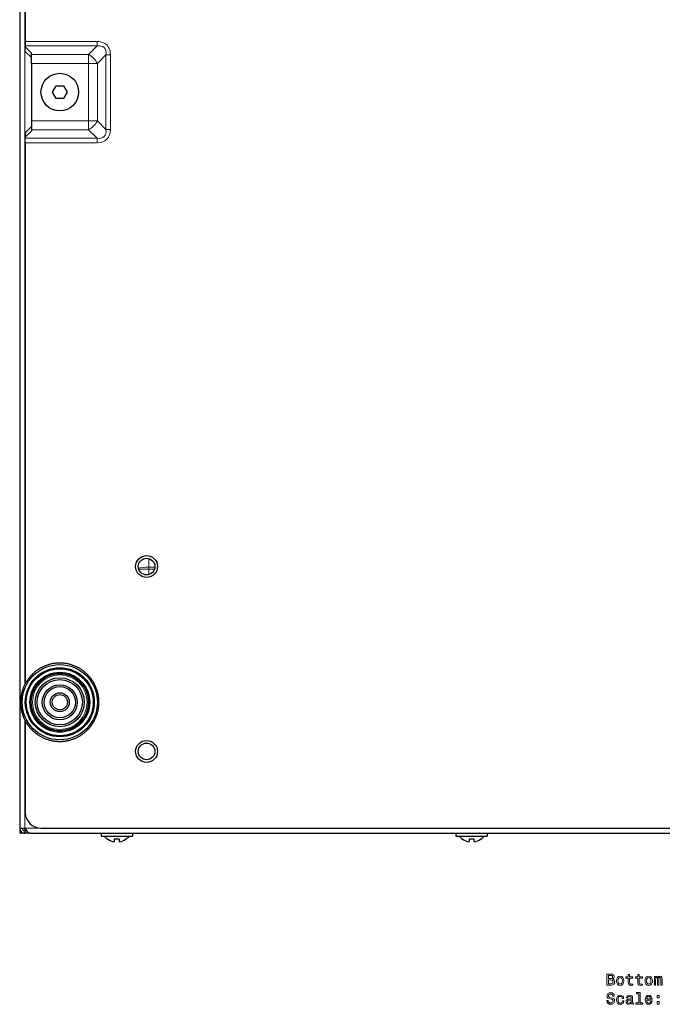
# Model space of a CAD drawing. Extents: x -37 to 413, y -59 to 570.
# Tile 1 of 8: x 1 to 206, y -59 to 256. Entities that reach past the tile are written whole.
import ezdxf

# ---------------------------------------------------------------- set-up
doc = ezdxf.new("R2010")
doc.units = 0

msp = doc.modelspace()

# ---------------------------------------------------------------- linework, layer by layer
at = {"color": 7, "lineweight": 30}
for p, q in [((1.20433, 438.297241), (1.20433, -2.502758)), ((3.004578, 421.160034), (3.004578, 248.554077)), ((3.004578, 248.554077), (3.004578, 247.139862)), ((3.004578, 247.139862), (3.004578, 246.811447)), ((3.004578, 246.811447), (5.004578, 244.811447)), ((3.004578, 245.397232), (3.004578, 246.811447)), ((3.004578, 245.397232), (5.004578, 243.397232)), ((5.004578, 244.397232), (5.004578, 244.811447)), ((5.004578, 241.568802), (5.004578, 244.397232)), ((5.004578, 241.568802), (5.004578, 223.225647)), ((11.695175, 232.397232), (12.849884, 234.397232)), ((12.849884, 234.397232), (15.159271, 234.397232)), ((15.159271, 234.397232), (16.31398, 232.397232)), ((12.849884, 230.397232), (11.695175, 232.397232)), ((15.159271, 230.397232), (12.849884, 230.397232)), ((16.31398, 232.397232), (15.159271, 230.397232)), ((5.004578, 223.225647), (5.004578, 220.397232)), ((5.004578, 221.397232), (3.004578, 219.397232)), ((5.004578, 219.983017), (3.004578, 217.983017)), ((5.004578, 220.397232), (5.004578, 219.983017)), ((3.004578, 219.397232), (3.004578, 217.983017)), ((3.004578, 217.654587), (3.004578, 217.983017)), ((3.004578, 216.240372), (3.004578, 217.654587)), ((3.004578, 216.240372), (3.004578, 43.634418)), ((3.004578, 31.760056), (3.004578, 2.497233)), ((1.20433, -2.502758), (2.804337, -2.502758)), ((1.204346, -2.541547), (1.204346, -3.602752)), ((2.814331, -2.518386), (2.814331, -3.255856)), ((8.004578, -2.502767), (404.404572, -2.502767)), ((2.765701, -4.102752), (1.704422, -4.102752)), ((3.397736, -3.302758), (2.804337, -3.302758)), ((2.804337, -3.302758), (2.804337, -4.102757)), ((4.584396, -4.102757), (2.804337, -4.102757)), ((2.814331, -3.255856), (2.814331, -3.303207)), ((3.397736, -3.302758), (3.20433, -3.302758)), ((4.584564, -4.102757), (407.824097, -4.102757)), ((27.204346, -4.102757), (27.204346, -5.069424)), ((27.204346, -5.069424), (29.80722, -5.069424)), ((29.383698, -6.031952), (29.263168, -6.031952)), ((29.80722, -5.069424), (37.204346, -5.069424)), ((33.037674, -6.031952), (31.371002, -6.031952)), ((31.371002, -6.031952), (31.371002, -6.686907)), ((33.037674, -6.860145), (33.037674, -6.031952)), ((35.145523, -6.031952), (35.024994, -6.031952)), ((37.204346, -4.102757), (37.204346, -5.069424)), ((140.454346, -4.102757), (140.454346, -5.069424)), ((140.454346, -5.069424), (143.05722, -5.069424)), ((142.633698, -6.031952), (142.513168, -6.031952)), ((143.05722, -5.069424), (150.454346, -5.069424)), ((146.287674, -6.031952), (144.621017, -6.031952)), ((144.621017, -6.031952), (144.621017, -6.686907)), ((146.287674, -6.860145), (146.287674, -6.031952)), ((148.395523, -6.031952), (148.274994, -6.031952)), ((150.454346, -4.102757), (150.454346, -5.069424)), ((31.371002, -6.860145), (31.371002, -6.686907)), ((144.621017, -6.860145), (144.621017, -6.686907))]:
    msp.add_line(p, q, dxfattribs=at)
at = {"color": 7, "lineweight": 15}
for p, q in [((2.804337, 421.547028), (2.804337, 43.247425)), ((25.918793, 248.554077), (3.004578, 248.554077)), ((25.918793, 248.554077), (25.918793, 247.139862)), ((25.918793, 247.139862), (3.004578, 247.139862)), ((25.918793, 247.139862), (23.176147, 244.397232)), ((5.004578, 244.397232), (23.176147, 244.397232)), ((23.176147, 244.397232), (23.176147, 241.568802)), ((28.747223, 244.311447), (26.004578, 241.568802)), ((30.161438, 244.311447), (28.747223, 244.311447)), ((28.747223, 220.483017), (28.747223, 244.311447)), ((30.161438, 220.483017), (30.161438, 244.311447)), ((5.004578, 241.568802), (23.176147, 241.568802)), ((26.004578, 241.568802), (23.176147, 241.568802)), ((23.176147, 241.568802), (23.176147, 223.225647)), ((26.004578, 241.568802), (26.004578, 223.225647)), ((23.176147, 223.225647), (5.004578, 223.225647)), ((26.004578, 223.225647), (23.176147, 223.225647)), ((23.176147, 220.397232), (23.176147, 223.225647)), ((28.747223, 220.483017), (26.004578, 223.225647)), ((23.176147, 220.397232), (5.004578, 220.397232)), ((25.918793, 217.654587), (23.176147, 220.397232)), ((30.161438, 220.483017), (28.747223, 220.483017)), ((3.004578, 217.654587), (25.918793, 217.654587)), ((25.918793, 216.240356), (25.918793, 217.654572)), ((3.004578, 216.240372), (25.918793, 216.240372)), ((42.454346, 80.81076), (42.454346, 83.538353)), ((42.454346, 80.159584), (39.190231, 80.159584)), ((42.454346, 80.81076), (42.454346, 80.159584)), ((44.347382, 80.81076), (42.454346, 80.81076)), ((42.454346, 80.159584), (42.454346, 78.455292)), ((44.218185, 80.159584), (42.454346, 80.159584)), ((2.804337, 32.147045), (2.804337, -2.502758)), ((2.804337, -2.502758), (7.994293, -2.502758))]:
    msp.add_line(p, q, dxfattribs=at)
msp.add_lwpolyline([(30.161438, 244.311432), (30.115707, 245.050369), (30.046951, 245.457199), (29.941269, 245.864395), (29.7939, 246.266953), (29.60083, 246.657852), (29.323517, 247.076569), (28.986237, 247.455063), (28.701569, 247.702499), (28.394318, 247.916718), (27.735977, 248.242523), (27.341034, 248.372238), (26.94278, 248.463791), (26.427521, 248.532852), (25.918793, 248.554077)], dxfattribs=at)
at = {"color": 7, "lineweight": 30}
msp.add_lwpolyline([(2.804337, -2.502758), (3.33905, -3.229975), (3.620377, -3.55778), (3.839081, -3.768906), (4.065063, -3.937592), (4.321686, -4.05991), (4.584564, -4.102757)], dxfattribs=at)
at = {"color": 7, "lineweight": 15}
for points in [[(190.452774, -50.664196), (190.805786, -50.371689), (190.896576, -50.175003), (190.926834, -49.932926), (190.861267, -49.554684), (190.664581, -49.282349), (190.346863, -49.115925), (189.903061, -49.055405), (188.657379, -49.055405), (188.657379, -52.555405), (189.973663, -52.555405), (190.442688, -52.484798), (190.790665, -52.278027), (191.007523, -51.950218), (191.083176, -51.506413), (191.037781, -51.208862), (190.916748, -50.961746), (190.720062, -50.78019)], [(189.807236, -50.507854), (189.121353, -50.507854), (189.121353, -49.473991), (189.84758, -49.473991), (190.119919, -49.504253), (190.311554, -49.595032), (190.427551, -49.751369), (190.467896, -49.98336), (190.422501, -50.215347), (190.301468, -50.376732), (190.094696, -50.477596)], [(191.683319, -51.203819), (191.764008, -51.819092), (191.996002, -52.272984), (192.364151, -52.555405), (192.858383, -52.651226), (193.34758, -52.555405), (193.715729, -52.278027), (193.947723, -51.824135), (194.033463, -51.203819), (193.947723, -50.588547), (193.715729, -50.129612), (193.34758, -49.852234), (192.858383, -49.751369), (192.364151, -49.852234), (191.996002, -50.134655), (191.764008, -50.588547)], [(192.137207, -51.198776), (192.182587, -50.744884), (192.323807, -50.417076), (192.550751, -50.215347), (192.858383, -50.144741), (193.16098, -50.215347), (193.387924, -50.412033), (193.529129, -50.744884), (193.579575, -51.198776), (193.529129, -51.657711), (193.387924, -51.990562), (193.16098, -52.192291), (192.858383, -52.257854), (192.550751, -52.192291), (192.323807, -51.990562), (192.182587, -51.657711)], [(195.445557, -50.316212), (195.445557, -51.67284), (195.475815, -52.111599), (195.617035, -52.414196), (195.89946, -52.590706), (196.378555, -52.651226), (196.903061, -52.626011), (196.903061, -52.242725), (196.519775, -52.272984), (196.171783, -52.232639), (195.985184, -52.106556), (195.904495, -51.894741), (195.889374, -51.597191), (195.889374, -50.316212), (196.903061, -50.316212), (196.903061, -49.937969), (195.889374, -49.937969), (195.889374, -49.146183), (195.445557, -49.146183), (195.445557, -49.937969), (194.678986, -49.937969), (194.678986, -50.316212)], [(198.481583, -50.316212), (198.481583, -51.67284), (198.511841, -52.111599), (198.653061, -52.414196), (198.935471, -52.590706), (199.414581, -52.651226), (199.939072, -52.626011), (199.939072, -52.242725), (199.555786, -52.272984), (199.207809, -52.232639), (199.02121, -52.106556), (198.940521, -51.894741), (198.925385, -51.597191), (198.925385, -50.316212), (199.939072, -50.316212), (199.939072, -49.937969), (198.925385, -49.937969), (198.925385, -49.146183), (198.481583, -49.146183), (198.481583, -49.937969), (197.715012, -49.937969), (197.715012, -50.316212)], [(200.791382, -51.203819), (200.87207, -51.819092), (201.104065, -52.272984), (201.472214, -52.555405), (201.966461, -52.651226), (202.455643, -52.555405), (202.823807, -52.278027), (203.055786, -51.824135), (203.141525, -51.203819), (203.055786, -50.588547), (202.823807, -50.129612), (202.455643, -49.852234), (201.966461, -49.751369), (201.472214, -49.852234), (201.104065, -50.134655), (200.87207, -50.588547)], [(201.24527, -51.198776), (201.290665, -50.744884), (201.43187, -50.417076), (201.658813, -50.215347), (201.966461, -50.144741), (202.269043, -50.215347), (202.496002, -50.412033), (202.637207, -50.744884), (202.687637, -51.198776), (202.637207, -51.657711), (202.496002, -51.990562), (202.269043, -52.192291), (201.966461, -52.257854), (201.658813, -52.192291), (201.43187, -51.990562), (201.290665, -51.657711)], [(203.782013, -52.555405), (204.190521, -52.555405), (204.190521, -50.744884), (204.215729, -50.472553), (204.291382, -50.275867), (204.407379, -50.15987), (204.55867, -50.114483), (204.679718, -50.154827), (204.760406, -50.255692), (204.800751, -50.427162), (204.815887, -50.654106), (204.815887, -52.555405), (205.199158, -52.555405), (205.199158, -50.744884), (205.22438, -50.477596), (205.300034, -50.28091), (205.421066, -50.15987), (205.572357, -50.114483), (205.693405, -50.154827), (205.774094, -50.255692), (205.824524, -50.654106), (205.824524, -52.555405), (206.233032, -52.555405), (206.233032, -50.684368), (206.207809, -50.29604), (206.127121, -49.998489), (205.965729, -49.816933), (205.703491, -49.751369), (205.395844, -49.852234), (205.158813, -50.144741), (204.972214, -49.857277), (204.659546, -49.751369), (204.37207, -49.852234), (204.175385, -50.134655), (204.175385, -49.847191), (203.782013, -49.847191)], [(189.918182, -52.136818), (189.121353, -52.136818), (189.121353, -50.931484), (189.872803, -50.931484), (190.190521, -50.966789), (190.417465, -51.072697), (190.553635, -51.254253), (190.599014, -51.516499), (190.553635, -51.793877), (190.427551, -51.985519), (190.215729, -52.101513)], [(189.025528, -57.447334), (188.566605, -57.447334), (188.667465, -57.981918), (188.919632, -58.37529), (189.307953, -58.61232), (189.832443, -58.698055), (190.351898, -58.617363), (190.740234, -58.395462), (190.98735, -58.047478), (191.078125, -57.588547), (191.002472, -57.174999), (190.790665, -56.907711), (190.447723, -56.731197), (189.988785, -56.600071), (189.595413, -56.50425), (189.338211, -56.393299), (189.191956, -56.231918), (189.146576, -55.979755), (189.191956, -55.752811), (189.32309, -55.581341), (189.524811, -55.465347), (189.802185, -55.424999), (190.08461, -55.475433), (190.306519, -55.611599), (190.452774, -55.838547), (190.523376, -56.146183), (190.9823, -56.146183), (190.9823, -56.136097), (190.901611, -55.662033), (190.664581, -55.309006), (190.291382, -55.087105), (189.787064, -55.011456), (189.333176, -55.087105), (188.980148, -55.29892), (188.753204, -55.626728), (188.672501, -56.050362), (188.738068, -56.428604), (188.929718, -56.685806), (189.2323, -56.857277), (189.645844, -56.9884), (190.054352, -57.104397), (190.361984, -57.215347), (190.548584, -57.376728), (190.614151, -57.638977), (190.553635, -57.906269), (190.397293, -58.107998), (190.160263, -58.234077), (189.852615, -58.274426), (189.509689, -58.218948), (189.247437, -58.057564), (189.081009, -57.795319)], [(193.539215, -56.791714), (193.977982, -56.791714), (193.887207, -56.388256), (193.670349, -56.070534), (193.332443, -55.873848), (192.893692, -55.798199), (192.409546, -55.899063), (192.041382, -56.181484), (191.809402, -56.640419), (191.728699, -57.255692), (191.804352, -57.865921), (192.031296, -58.319813), (192.389374, -58.602234), (192.878555, -58.698055), (193.312271, -58.622406), (193.650177, -58.410591), (193.882156, -58.07774), (193.983032, -57.633934), (193.559387, -57.633934), (193.483749, -57.916355), (193.342529, -58.12817), (193.140808, -58.259293), (192.893692, -58.299641), (192.58606, -58.234077), (192.364151, -58.032349), (192.227982, -57.70454), (192.182587, -57.240562), (192.227982, -56.786671), (192.369186, -56.458862), (192.596146, -56.257133), (192.893692, -56.186527), (193.155945, -56.231918), (193.352631, -56.347912), (193.483749, -56.539555)], [(196.459259, -58.249207), (196.459259, -58.264339), (196.484467, -58.435806), (196.56012, -58.556847), (196.877838, -58.652668), (197.124954, -58.61232), (197.124954, -58.269382), (197.019043, -58.284512), (196.877838, -58.218948), (196.852631, -58.01722), (196.852631, -56.615204), (196.792099, -56.257133), (196.615585, -56.004971), (196.307953, -55.853676), (195.874237, -55.798199), (195.450607, -55.858719), (195.137924, -56.03019), (194.941238, -56.297478), (194.875671, -56.650505), (194.875671, -56.680763), (195.274094, -56.680763), (195.309402, -56.468948), (195.420349, -56.31765), (195.601898, -56.226875), (195.8591, -56.19157), (196.106232, -56.216785), (196.282745, -56.292435), (196.388641, -56.423561), (196.42395, -56.605114), (196.403778, -56.816933), (196.32309, -56.92284), (196.121353, -56.97327), (195.743118, -57.013618), (195.309402, -57.104397), (195.001755, -57.265778), (194.820206, -57.517941), (194.764725, -57.89114), (194.815155, -58.223991), (194.971497, -58.471111), (195.223663, -58.627449), (195.57164, -58.682926), (196.040665, -58.577019)], [(198.769043, -55.354397), (198.769043, -58.229034), (197.856232, -58.229034), (197.856232, -58.602234), (200.120636, -58.602234), (200.120636, -58.229034), (199.21286, -58.229034), (199.21286, -54.981197), (198.07309, -54.981197), (198.07309, -55.354397)], [(201.310837, -57.376728), (203.08606, -57.376728), (203.091095, -57.169956), (203.010406, -56.589985), (202.788498, -56.156269), (202.435471, -55.89402), (201.966461, -55.798199), (201.507523, -55.899063), (201.154495, -56.181484), (200.927551, -56.640419), (200.846863, -57.245605), (200.922516, -57.865921), (201.14946, -58.319813), (201.497437, -58.602234), (201.951324, -58.698055), (202.344696, -58.632492), (202.667465, -58.461025), (202.904495, -58.18869), (203.040665, -57.825577), (202.601898, -57.825577), (202.511124, -58.027306), (202.380005, -58.178604), (202.006805, -58.299641), (201.71933, -58.244164), (201.502472, -58.06765), (201.361267, -57.78019), (201.310837, -57.391861)], [(201.310837, -57.003532), (201.366318, -56.655548), (201.502472, -56.398342), (201.709259, -56.242004), (201.981583, -56.186527), (202.248871, -56.242004), (202.455643, -56.398342), (202.581726, -56.655548), (202.627121, -57.003532)], [(204.654495, -56.645462), (205.350464, -56.645462), (205.350464, -55.89402), (204.654495, -55.89402)], [(196.408813, -57.654106), (196.348297, -57.916355), (196.18692, -58.118084), (195.944839, -58.249207), (195.647293, -58.294598), (195.455643, -58.269382), (195.319489, -58.18869), (195.233749, -58.047478), (195.208527, -57.850792), (195.228699, -57.674278), (195.309402, -57.548199), (195.632156, -57.40699), (196.040665, -57.34647), (196.408813, -57.225433)], [(204.654495, -58.602234), (205.350464, -58.602234), (205.350464, -57.850792), (204.654495, -57.850792)]]:
    msp.add_lwpolyline(points, close=True, dxfattribs=at)
at = {"color": 7, "lineweight": 30}
for centre, radius in [((14.004578, 232.397232), 6), ((41.70459, 80.99762), 3.5), ((41.70433, 80.997246), 2.65), ((14.004578, 37.697243), 12), ((14.004578, 37.697243), 11), ((14.004578, 37.697243), 10.7), ((14.004578, 37.697243), 9.55), ((14.004578, 37.697243), 9.25), ((14.004578, 37.697243), 9.1), ((14.004578, 37.697243), 7.807051), ((14.004578, 37.697243), 7.213933), ((14.004578, 37.697243), 5.582068), ((14.004578, 37.697243), 4.983998), ((14.004578, 37.697243), 3.024181), ((14.004578, 37.697243), 2.422575), ((41.70459, 21.997623), 3.5), ((41.70433, 21.997242), 2.65)]:
    msp.add_circle(centre, radius, dxfattribs=at)
at = {"color": 7, "lineweight": 15}
msp.add_circle((14.004578, 37.697243), 8.703852, dxfattribs=at)
at = {"color": 7, "lineweight": 30}
for centre, radius, start, end in [((14.00827, 37.692844), 12.505742, 128.854551, 131.145492), ((14.004578, 37.697243), 12.5, 128.854005, 131.145984), ((14.004578, 37.697243), 12.5, 126.145985, 128.854005), ((14.007126, 37.6936), 12.504448, 123.854429, 126.145589), ((14.004578, 37.697243), 12.5, 123.854006, 126.145985), ((14.004578, 37.697243), 12.5, 121.145986, 123.854006), ((14.005035, 37.696465), 12.500905, 118.854143, 121.145959), ((14.004578, 37.697243), 12.5, 118.854007, 121.145986), ((14.004578, 37.697243), 12.5, 116.145987, 118.854007), ((14.005661, 37.694916), 12.502568, 113.854247, 116.145755), ((14.005661, 37.694916), 12.502568, 113.854247, 116.145755), ((14.004578, 37.697243), 12.5, 111.145988, 113.854008), ((14.005234, 37.695457), 12.501901, 108.85418, 111.145817), ((14.005234, 37.695457), 12.501901, 108.85418, 111.145817), ((14.004578, 37.697243), 12.5, 106.145989, 108.854009), ((14.004929, 37.695938), 12.50135, 103.854133, 106.145866), ((14.004929, 37.695938), 12.50135, 103.854133, 106.145866), ((14.004578, 37.697243), 12.5, 101.14599, 103.85401), ((14.004669, 37.696674), 12.500576, 98.854059, 101.145935), ((14.004669, 37.696674), 12.500576, 98.854059, 101.145935), ((14.004578, 37.697243), 12.5, 96.145991, 98.854011), ((14.004608, 37.696911), 12.500335, 93.854039, 96.145957), ((14.004608, 37.696911), 12.500335, 93.854039, 96.145957), ((14.004578, 37.697243), 12.5, 91.145992, 93.854005), ((14.004578, 37.697071), 12.500173, 88.85402, 91.145978), ((14.004578, 37.697071), 12.500173, 88.85402, 91.145978), ((14.004578, 37.697243), 12.5, 86.145993, 88.854006), ((14.004547, 37.696911), 12.500335, 83.854034, 86.145959), ((14.004547, 37.696911), 12.500335, 83.854034, 86.145959), ((14.004578, 37.697243), 12.5, 81.145994, 83.854007), ((14.004471, 37.696674), 12.500576, 78.854056, 81.145933), ((14.004471, 37.696674), 12.500576, 78.854056, 81.145933), ((14.004578, 37.697243), 12.5, 76.145995, 78.854008), ((14.004227, 37.695934), 12.501354, 73.854132, 76.145865), ((14.004227, 37.695934), 12.501354, 73.854132, 76.145865), ((14.004578, 37.697243), 12.5, 71.145989, 73.854009), ((14.003922, 37.69545), 12.501907, 68.854181, 71.145819), ((14.003922, 37.69545), 12.501907, 68.854181, 71.145819), ((14.004578, 37.697243), 12.5, 66.14599, 68.85401), ((14.003494, 37.694904), 12.502578, 63.854243, 66.145751), ((14.003494, 37.694904), 12.502578, 63.854243, 66.145751), ((14.004578, 37.697243), 12.5, 61.145991, 63.854011), ((14.003357, 37.695156), 12.502415, 58.854183, 61.145725), ((14.003357, 37.695156), 12.502415, 58.854183, 61.145725), ((14.004578, 37.697243), 12.5, 56.145992, 58.854005), ((14.002747, 37.694653), 12.503174, 53.854225, 56.145627), ((14.002747, 37.694653), 12.503174, 53.854225, 56.145627), ((14.004578, 37.697243), 12.5, 51.14599, 53.85401), ((14.001907, 37.694096), 12.504129, 48.85427, 51.145498), ((14.001907, 37.694096), 12.504129, 48.85427, 51.145498), ((14.004578, 37.697243), 12.5, 148.854015, 151.145994), ((14.007523, 37.695541), 12.503397, 148.854315, 151.145666), ((14.004578, 37.697243), 12.5, 146.145995, 148.854015), ((14.008179, 37.694714), 12.504404, 143.854398, 146.145571), ((14.004578, 37.697243), 12.5, 143.854002, 146.145995), ((14.004578, 37.697243), 12.5, 141.145996, 143.854002), ((14.007721, 37.694569), 12.504129, 138.854262, 141.145504), ((14.004578, 37.697243), 12.5, 138.854003, 141.145996), ((14.004578, 37.697243), 12.5, 136.145997, 138.854003), ((14.004578, 37.697243), 12.5, 133.854004, 136.145997), ((14.009491, 37.692329), 12.506943, 133.854632, 136.145341), ((14.004578, 37.697243), 12.5, 131.145984, 133.854004), ((14.004578, 37.697243), 12.5, 46.145991, 48.854011), ((13.999664, 37.692333), 12.506943, 43.85463, 46.145342), ((13.999664, 37.692333), 12.506943, 43.85463, 46.145342), ((14.004578, 37.697243), 12.5, 41.145992, 43.854008), ((14.000259, 37.693619), 12.505632, 38.854535, 41.145486), ((14.000259, 37.693619), 12.505632, 38.854535, 41.145486), ((14.004578, 37.697243), 12.5, 36.145993, 38.854009), ((14.000992, 37.694729), 12.50438, 33.854413, 36.145597), ((14.000992, 37.694729), 12.50438, 33.854413, 36.145597), ((14.004578, 37.697243), 12.5, 31.14599, 33.854007), ((14.001648, 37.695553), 12.50338, 28.854322, 31.145687), ((14.001648, 37.695553), 12.50338, 28.854322, 31.145687), ((14.004578, 37.697243), 12.5, 163.854012, 166.145991), ((14.00589, 37.696892), 12.501354, 163.854134, 166.145868), ((14.004578, 37.697243), 12.5, 161.145992, 163.854012), ((14.006363, 37.69659), 12.501907, 158.854176, 161.145814), ((14.004578, 37.697243), 12.5, 158.854013, 161.145992), ((14.004578, 37.697243), 12.5, 156.145993, 158.854013), ((14.006912, 37.696152), 12.502578, 153.854246, 156.145747), ((14.004578, 37.697243), 12.5, 153.854014, 156.145993), ((14.004578, 37.697243), 12.5, 151.145994, 153.854014), ((14.004578, 37.697243), 12.5, 26.145991, 28.854008), ((14.002243, 37.696156), 12.502568, 23.854244, 26.145758), ((14.002243, 37.696156), 12.502568, 23.854244, 26.145758), ((14.004578, 37.697243), 12.5, 21.145991, 23.854007), ((14.002792, 37.69659), 12.501901, 18.854182, 21.145818), ((14.002792, 37.69659), 12.501901, 18.854182, 21.145818), ((14.004578, 37.697243), 12.5, 16.145992, 18.854008), ((14.003265, 37.696892), 12.50135, 13.854132, 16.145867), ((14.003265, 37.696892), 12.50135, 13.854132, 16.145867), ((14.004745, 37.697243), 12.500174, 178.854022, 181.145978), ((14.004578, 37.697243), 12.5, 176.145989, 178.854009), ((14.004578, 37.697243), 12.5, 173.85401, 176.145989), ((14.004913, 37.697212), 12.500335, 173.854037, 176.145961), ((14.004578, 37.697243), 12.5, 171.14599, 173.85401), ((14.005142, 37.69714), 12.500576, 168.854052, 171.145935), ((14.004578, 37.697243), 12.5, 168.854011, 171.14599), ((14.004578, 37.697243), 12.5, 166.145991, 168.854011), ((14.004578, 37.697243), 12.5, 11.145992, 13.854008), ((14.004013, 37.697144), 12.500576, 8.854056, 11.145935), ((14.004013, 37.697144), 12.500576, 8.854056, 11.145935), ((14.004578, 37.697243), 12.5, 6.145992, 8.854008), ((14.004242, 37.697212), 12.500335, 3.854037, 6.14596), ((14.004242, 37.697212), 12.500335, 3.854037, 6.14596), ((14.004578, 37.697243), 12.5, 1.145992, 3.854008), ((14.004578, 37.697243), 12.5, 358.854007, 1.145992), ((14.004578, 37.697243), 12.5, 358.854008, 1.145992), ((14.004578, 37.697243), 12.5, 181.145991, 183.854011), ((14.004578, 37.697243), 12.5, 183.854011, 186.14599), ((14.004913, 37.697273), 12.500335, 183.854039, 186.145963), ((14.004578, 37.697243), 12.5, 186.14599, 188.85401), ((14.005142, 37.697342), 12.500576, 188.854051, 191.145935), ((14.004578, 37.697243), 12.5, 188.85401, 191.145989), ((14.004578, 37.697243), 12.5, 191.145989, 193.854009), ((14.004578, 37.697243), 12.5, 193.854009, 196.145988), ((14.00589, 37.697594), 12.501351, 193.854132, 196.145866), ((14.003265, 37.697594), 12.501354, 343.854133, 346.145867), ((14.003265, 37.697594), 12.501354, 343.854133, 346.145867), ((14.004578, 37.697243), 12.5, 346.145992, 348.854008), ((14.004013, 37.697342), 12.500576, 348.854057, 351.145934), ((14.004013, 37.697342), 12.500576, 348.854057, 351.145934), ((14.004578, 37.697243), 12.5, 351.145992, 353.854008), ((14.004242, 37.697273), 12.500335, 353.854037, 356.145959), ((14.004242, 37.697273), 12.500335, 353.854037, 356.145959), ((14.004578, 37.697243), 12.5, 356.145992, 358.854007), ((14.004578, 37.697243), 12.5, 196.145988, 198.854008), ((14.006363, 37.697895), 12.501901, 198.854186, 201.145824), ((14.004578, 37.697243), 12.5, 198.854008, 201.145987), ((14.004578, 37.697243), 12.5, 201.145987, 203.854007), ((14.004578, 37.697243), 12.5, 203.854007, 206.145986), ((14.006912, 37.69833), 12.502568, 203.854239, 206.145754), ((14.004578, 37.697243), 12.5, 206.145986, 208.854006), ((14.004578, 37.697243), 12.5, 208.854006, 211.145985), ((14.007507, 37.698933), 12.50338, 208.85432, 211.145685), ((14.001633, 37.698944), 12.503397, 328.85431, 331.145671), ((14.001633, 37.698944), 12.503397, 328.85431, 331.145671), ((14.004578, 37.697243), 12.5, 331.145992, 333.854009), ((14.002243, 37.698334), 12.502578, 333.854241, 336.145752), ((14.002243, 37.698334), 12.502578, 333.854241, 336.145752), ((14.004578, 37.697243), 12.5, 336.145993, 338.854009), ((14.002792, 37.697895), 12.501907, 338.85418, 341.145816), ((14.002792, 37.697895), 12.501907, 338.85418, 341.145816), ((14.004578, 37.697243), 12.5, 341.145992, 343.854008), ((14.004578, 37.697243), 12.5, 211.145985, 213.854005), ((14.008163, 37.699757), 12.50438, 213.854415, 216.145602), ((14.004578, 37.697243), 12.5, 213.854005, 216.145998), ((14.004578, 37.697243), 12.5, 216.145998, 218.854004), ((14.004578, 37.697243), 12.5, 218.854004, 221.145997), ((14.008896, 37.700867), 12.505632, 218.854537, 221.145492), ((14.004578, 37.697243), 12.5, 221.145997, 223.854003), ((14.004578, 37.697243), 12.5, 223.854003, 226.145996), ((14.009491, 37.702152), 12.506943, 223.854632, 226.14534), ((14.004578, 37.697243), 12.5, 226.145996, 228.854016), ((14.007248, 37.70039), 12.504129, 228.854275, 231.145503), ((14.004578, 37.697243), 12.5, 228.854016, 231.145995), ((14.000885, 37.701641), 12.505742, 308.854557, 311.145487), ((14.000885, 37.701641), 12.505742, 308.854557, 311.145487), ((14.004578, 37.697243), 12.5, 311.145989, 313.854009), ((13.999664, 37.702156), 12.506943, 313.854631, 316.145343), ((13.999664, 37.702156), 12.506943, 313.854631, 316.145343), ((14.004578, 37.697243), 12.5, 316.145992, 318.854008), ((14.001434, 37.699917), 12.504129, 318.854268, 321.145499), ((14.001434, 37.699917), 12.504129, 318.854268, 321.145499), ((14.004578, 37.697243), 12.5, 321.145991, 323.854007), ((14.000977, 37.699772), 12.504404, 323.854393, 326.14557), ((14.000977, 37.699772), 12.504404, 323.854393, 326.14557), ((14.004578, 37.697243), 12.5, 326.145993, 328.85401), ((14.004578, 37.697243), 12.5, 231.145995, 233.854015), ((14.006409, 37.699833), 12.503174, 233.85422, 236.145625), ((14.004578, 37.697243), 12.5, 233.854015, 236.145994), ((14.004578, 37.697243), 12.5, 236.145994, 238.854014), ((14.004578, 37.697243), 12.5, 238.854014, 241.145993), ((14.005798, 37.699329), 12.502415, 238.854178, 241.14572), ((14.004578, 37.697243), 12.5, 241.145993, 243.854013), ((14.005661, 37.699581), 12.502578, 243.854245, 246.145753), ((14.004578, 37.697243), 12.5, 243.854013, 246.145992), ((14.004578, 37.697243), 12.5, 246.145992, 248.854012), ((14.004578, 37.697243), 12.5, 248.854012, 251.145991), ((14.005234, 37.699036), 12.501907, 248.854183, 251.145814), ((14.004578, 37.697243), 12.5, 251.145991, 253.854011), ((14.004578, 37.697243), 12.5, 253.854011, 256.14599), ((14.004929, 37.698551), 12.501354, 253.854134, 256.145867), ((14.004578, 37.697243), 12.5, 256.14599, 258.85401), ((14.004578, 37.697243), 12.5, 258.85401, 261.145989), ((14.004684, 37.697811), 12.500576, 258.854058, 261.145934), ((14.004578, 37.697243), 12.5, 261.145989, 263.854009), ((14.004608, 37.697578), 12.500335, 263.854036, 266.145961), ((14.004578, 37.697243), 12.5, 263.854009, 266.145995), ((14.004578, 37.697243), 12.5, 266.145995, 268.854008), ((14.004578, 37.697418), 12.500174, 268.854022, 271.145973), ((14.004578, 37.697243), 12.5, 268.854008, 271.145994), ((14.004578, 37.697243), 12.5, 271.145994, 273.854007), ((14.004547, 37.697575), 12.500335, 273.854034, 276.145959), ((14.004578, 37.697243), 12.5, 273.854007, 276.145993), ((14.004578, 37.697243), 12.5, 276.145993, 278.854006), ((14.004578, 37.697243), 12.5, 278.854006, 281.145992), ((14.004486, 37.697811), 12.500576, 278.854054, 281.145937), ((14.004578, 37.697243), 12.5, 281.145992, 283.854005), ((14.004578, 37.697243), 12.5, 283.854005, 286.145991), ((14.004227, 37.698547), 12.501351, 283.854135, 286.145868), ((14.004578, 37.697243), 12.5, 286.145991, 288.854011), ((14.003922, 37.699028), 12.501901, 288.854181, 291.145819), ((14.004578, 37.697243), 12.5, 288.854011, 291.14599), ((14.004578, 37.697243), 12.5, 291.14599, 293.85401), ((14.004578, 37.697243), 12.5, 293.85401, 296.145989), ((14.003494, 37.69957), 12.502568, 293.854242, 296.145757), ((14.004578, 37.697243), 12.5, 296.145989, 298.854009), ((14.00412, 37.698021), 12.500905, 298.854145, 301.145967), ((14.00412, 37.698021), 12.500905, 298.854145, 301.145967), ((14.004578, 37.697243), 12.5, 301.145995, 303.854008), ((14.002029, 37.700886), 12.504448, 303.854428, 306.145594), ((14.002029, 37.700886), 12.504448, 303.854428, 306.145594), ((14.004578, 37.697243), 12.5, 306.14599, 308.85401), ((8.004578, 2.497233), 5, 180.000005, 269.999997), ((2.804337, -2.502758), 1.6, 179.999995, 269.999997), ((2.804337, -2.502758), 0.8, 179.999995, 269.999997), ((1.704376, -3.602708), 0.500038, 180.005036, 270.005038), ((3.208557, -1.627563), 1.675262, 256.390081, 269.855532), ((32.204346, -2.062022), 4.940736, 217.49522, 233.466607), ((32.204346, -2.062043), 4.86993, 234.60595, 260.147217), ((32.204346, -2.062043), 4.86993, 279.852784, 305.394051), ((32.204315, -2.061988), 4.869994, 279.853078, 305.394007), ((32.204346, -2.062022), 4.940736, 306.533395, 322.504778), ((145.454346, -2.062022), 4.940736, 217.49522, 233.466607), ((145.454346, -2.062043), 4.86993, 234.60595, 260.147217), ((145.454346, -2.062043), 4.86993, 279.852784, 305.394051), ((145.454315, -2.061988), 4.869994, 279.853078, 305.394007), ((145.454346, -2.062022), 4.940736, 306.533395, 322.504778)]:
    msp.add_arc(centre, radius, start, end, dxfattribs=at)
at = {"color": 7, "lineweight": 15}
for centre, major_axis, ratio, start_param, end_param in [((21.675018, 240.067627), (-6.533096, -6.53315), 0.432972, 2.6180398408, 3.6651427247), ((23.176147, 241.568802), (-2.82843, 2.828427), 0.57735, 4.1887902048, 5.235987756), ((23.176147, 223.225647), (2.82843, 2.828427), 0.57735, 4.1887902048, 5.235987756), ((21.673431, 224.728271), (7.351227, -7.351066), 0.577241, 5.7596777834, 6.8066794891), ((21.675812, 224.725983), (6.532318, -6.532309), 0.433001, 5.7596005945, 6.8067689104), ((42.454346, 80.159584), (3.75, 0), 0.173648, 1.5707963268, 2.6718291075)]:
    msp.add_ellipse(centre, major_axis=major_axis, ratio=ratio, start_param=start_param, end_param=end_param, dxfattribs=at)

doc.saveas('drawing.dxf')
